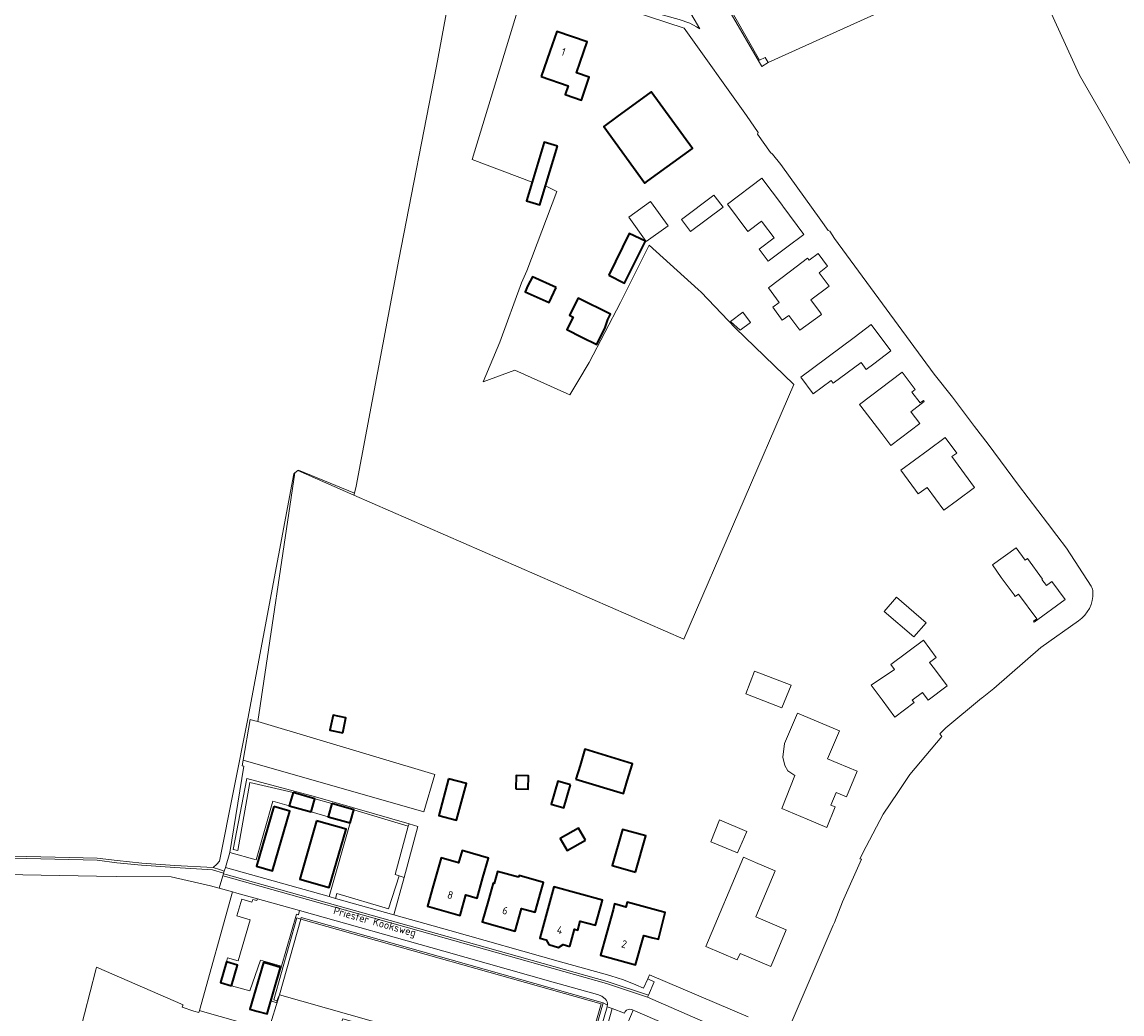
# Model space of a CAD drawing. Extents: x 184422 to 186971, y 345860 to 349088.
# Tile 22 of 59: x 185863 to 186121, y 347111 to 347344. Entities that reach past the tile are written whole.
import ezdxf
from ezdxf.enums import TextEntityAlignment as Align

# ---------------------------------------------------------------- set-up
doc = ezdxf.new("R2010")
doc.units = 0
for name, color, linetype, lineweight in [('B-WE-GR-BEPLANTING_CULTUUR_BOSPLANTSOEN-GV', 90, 'Continuous', 18), ('B-WE-GR-BEPLANTING_CULTUUR_HEESTERS-GV', 90, 'Continuous', 18), ('B-WE-GR-BOUWLAND-GV', 80, 'Continuous', 13), ('B-WE-GR-GRAS-GV', 60, 'Continuous', 13), ('B-WE-OG-BEBOUWING-GV', 7, 'Continuous', 35), ('B-WE-OG-BEBOUWING-T18', 1, 'Continuous', 18), ('B-WE-OG-BEBOUWING_SCHUUR-GV', 7, 'Continuous', 35), ('B-WE-OG-TERREIN_CULTUURSCHEIDING-GV', 7, 'Continuous', 18), ('B-WE-OG-TERREIN_ERF-GV', 7, 'Continuous', 18), ('B-WE-OG-TOPOGRAFIE-T18', 1, 'Continuous', 18), ('B-WE-OG-WEG-GV', 7, 'Continuous', 18), ('B-WE-VH-ONVERHARD-GV', 252, 'Continuous', 18), ('B-WE-VH-VERHARDING_ASFALT-GV', 252, 'Continuous', 18), ('B-WE-VH-VERHARDING_BETONSTRAATSTEEN-GV', 252, 'Continuous', 18), ('B-WE-VH-VERHARDING_HALFVERHARDING-GV', 252, 'Continuous', 18), ('B-WE-VH-VERHARDING_HALFVERHARDING_GRIND-GV', 252, 'Continuous', 18), ('B-WE-VH-VERHARDING_OPEN-GV', 252, 'Continuous', 18), ('B-WE-VH-VERHARDING_TEGEL-GV', 252, 'Continuous', 18)]:
    doc.layers.add(name, color=color, linetype=linetype, lineweight=lineweight)
doc.styles.add('NLCS-ISO-M1000-T18', font='NLCS-ISO.ttf', dxfattribs={"height": 1.8})

msp = doc.modelspace()

# ---------------------------------------------------------------- linework, layer by layer
at = {"layer": 'B-WE-GR-BEPLANTING_CULTUUR_BOSPLANTSOEN-GV', "flags": 128}
msp.add_lwpolyline([(185917.868, 347180.089), (185916.905, 347180.376), (185916.143, 347180.603), (185914.434, 347171.006), (185956.883, 347158.946), (185959.488, 347167.69)], close=True, dxfattribs=at)
at = {"layer": 'B-WE-GR-BEPLANTING_CULTUUR_HEESTERS-GV', "flags": 128}
for points in [[(185916.05, 347165.819), (185926.164, 347163.417), (185931.267, 347161.983), (185935.31, 347160.846), (185940.413, 347159.412), (185953.228, 347155.53), (185953.423, 347156.091), (185931.434, 347162.408), (185915.339, 347166.711), (185912.146, 347150.072), (185913.177, 347149.848)], [(185951.09, 347143.864), (185952.223, 347143.497), (185955.501, 347155.495), (185953.423, 347156.091), (185953.228, 347155.53), (185950.16, 347144.166)], [(185949.845, 347134.756), (185952.223, 347143.497), (185951.09, 347143.864), (185948.581, 347136.112), (185936.44, 347139.781), (185936.17, 347138.599)], [(185927.964, 347133.731), (185998.52, 347113.835), (185993.398, 347096.094), (185993.783, 347095.985), (185999.016, 347114.11), (185963.298, 347124.183), (185928.068, 347134.117)]]:
    msp.add_lwpolyline(points, close=True, dxfattribs=at)
at = {"layer": 'B-WE-GR-BOUWLAND-GV', "flags": 128}
for points in [[(186024.137, 347355.751), (186035.641, 347335.292), (186036.98, 347335.983), (186037.716, 347334.741), (186097.172, 347361.682), (186110.798, 347331.799), (186116.358, 347322.201), (186131.897, 347294.728)], [(185857.001, 347148.586), (185880.187, 347148.054), (185884.849, 347147.467), (185890.656, 347146.871), (185898.427, 347146.315), (185907.387, 347145.816), (185908.28, 347146.616), (185908.886, 347147.364), (185915.594, 347180.767), (185926.334, 347238.257), (185926.588, 347238.451), (185927.289, 347238.986), (185927.447, 347239.107), (185940.56, 347233.664), (185940.956, 347235.384), (185951.011, 347288.565), (185959.874, 347333.941), (185964.504, 347358.944)], [(185873.24, 347096.017), (185879.85, 347121.846), (185880.025, 347122.481), (185900.347, 347113.651), (185900.306, 347113.545), (185900.107, 347113.035), (185902.885, 347112.162), (185904.038, 347111.841), (185904.171, 347112.319), (185911.935, 347140.161), (185908.85, 347141.029), (185906.803, 347141.508), (185897.537, 347143.677), (185884.727, 347143.755), (185880.042, 347143.783), (185841.059, 347144.536), (185831.179, 347144.377), (185817.638, 347144.16), (185817.676, 347143.476), (185817.703, 347142.976), (185820.196, 347097.183)]]:
    msp.add_lwpolyline(points, dxfattribs=at)
at = {"layer": 'B-WE-GR-GRAS-GV', "flags": 128}
msp.add_lwpolyline([(185964.504, 347358.944), (185959.874, 347333.941), (185951.011, 347288.565), (185940.956, 347235.384), (185940.56, 347233.664), (185940.461, 347233.236), (186017.908, 347199.426), (186043.736, 347259.171), (186029.962, 347272.485), (186021.974, 347280.86), (186021.251, 347281.469), (186009.804, 347291.901), (186003.025, 347278.466), (185995.729, 347264.337), (185993.068, 347259.929), (185991.151, 347256.754), (185990.413, 347257.089), (185978.25, 347262.605), (185970.83, 347259.849), (185974.71, 347269.116), (185979.773, 347283.085), (185981.033, 347285.896), (185988.122, 347304.539), (185985.463, 347305.859), (185984.133, 347301.392), (185980.994, 347302.326), (185982.289, 347306.676), (185968.207, 347312.029), (185980.706, 347353.134)], dxfattribs=at)
for points in [[(185927.289, 347238.986), (185940.461, 347233.236), (185940.56, 347233.664), (185927.447, 347239.107)], [(185914.598, 347169.61), (185914.253, 347169.715), (185914.207, 347169.729), (185914.434, 347171.006), (185916.143, 347180.603), (185916.905, 347180.376), (185917.868, 347180.089), (185926.588, 347238.451), (185926.334, 347238.257), (185915.594, 347180.767), (185908.886, 347147.364), (185908.28, 347146.616), (185907.387, 347145.816), (185908.893, 347145.347), (185910.031, 347145.019), (185910.287, 347145.883), (185911.322, 347149.381)]]:
    msp.add_lwpolyline(points, close=True, dxfattribs=at)
at = {"layer": 'B-WE-OG-BEBOUWING-GV', "flags": 128}
for points in [[(185984.449, 347331.511), (185990.788, 347329.336), (185990.082, 347327.278), (185993.872, 347325.977), (185995.719, 347331.357), (185992.727, 347332.383), (185993.582, 347334.874), (185995.205, 347339.603), (185988.067, 347342.052), (185986.444, 347337.323)], [(186002.189, 347322.038), (185999.107, 347319.797), (186008.729, 347306.439), (186009.475, 347306.978), (186019.982, 347314.564), (186010.266, 347327.916)], [(185988.233, 347315.161), (185985.094, 347316.096), (185982.289, 347306.676), (185980.994, 347302.326), (185984.133, 347301.392), (185985.463, 347305.859)], [(186000.316, 347284.899), (186003.975, 347283.012), (186008.9, 347292.827), (186005.118, 347294.658)], [(185987.906, 347281.992), (185982.353, 347284.481), (185981.288, 347282.406), (185980.652, 347280.988), (185986.317, 347278.448)], [(186000.079, 347274.442), (186000.699, 347275.698), (185993.116, 347279.441), (185991.069, 347275.454), (185991.936, 347275), (185990.414, 347272.124), (185993.967, 347270.331), (185997.505, 347268.585), (185999.471, 347272.569)], [(185992.575, 347166.58), (186003.741, 347163.199), (186004.648, 347166.196), (186005.864, 347170.212), (185994.698, 347173.593), (185993.55, 347169.801)], [(185962.672, 347166.657), (185960.38, 347158.053), (185964.571, 347156.937), (185966.863, 347165.54)], [(185926.164, 347163.417), (185925.298, 347160.337), (185930.401, 347158.903), (185931.267, 347161.983)], [(185935.31, 347160.846), (185934.444, 347157.766), (185939.547, 347156.332), (185940.413, 347159.412)], [(185994.796, 347152.252), (185993.164, 347155.094), (185988.914, 347152.655), (185990.545, 347149.812)], [(186006.566, 347144.757), (186008.965, 347153.254), (186003.508, 347154.795), (186001.111, 347146.297), (186004.689, 347145.287)], [(185959.07, 347141.569), (185957.703, 347136.76), (185965.396, 347134.573), (185966.769, 347139.402), (185969.366, 347138.663), (185970.735, 347143.472), (185972.042, 347148.064), (185965.863, 347149.824), (185965.046, 347146.953), (185960.933, 347148.124)], [(185979.116, 347143.563), (185974.185, 347144.911), (185973.37, 347142.131), (185973.177, 347142.187), (185971.968, 347137.91), (185970.608, 347133.099), (185978.304, 347130.923), (185979.806, 347136.235), (185982.981, 347135.337), (185984.342, 347140.148), (185984.952, 347142.306), (185979.229, 347143.969)], [(185991.119, 347127.32), (185992.236, 347131.369), (185993.007, 347131.156), (185993.592, 347133.277), (185997.207, 347132.28), (185998.83, 347138.16), (185987.422, 347141.308), (185984.097, 347129.258), (185985.624, 347128.837), (185986.2, 347127.759), (185988.519, 347127.09), (185989.6, 347127.739)], [(186010.621, 347129.325), (186011.979, 347129.009), (186013.529, 347135.271), (186012.354, 347135.576), (186004.645, 347137.713), (186004.327, 347136.566), (186001.67, 347137.302), (186001.294, 347135.942), (185998.345, 347125.257), (186006.578, 347122.974), (186008.502, 347129.913)]]:
    msp.add_lwpolyline(points, close=True, dxfattribs=at)
at = {"layer": 'B-WE-OG-BEBOUWING_SCHUUR-GV', "flags": 128}
for points in [[(185937.864, 347177.429), (185938.593, 347180.981), (185935.573, 347181.601), (185934.844, 347178.049)], [(185978.488, 347164.325), (185981.373, 347164.267), (185981.436, 347167.388), (185978.551, 347167.446)], [(185991.318, 347165.253), (185988.369, 347166.113), (185986.795, 347160.708), (185989.744, 347159.849)], [(185921.653, 347160.154), (185917.58, 347146.175), (185921.382, 347145.067), (185925.455, 347159.046)], [(185931.677, 347156.82), (185927.747, 347143.135), (185934.686, 347141.134), (185938.616, 347154.819)], [(185911.734, 347118.086), (185913.159, 347122.927), (185910.529, 347123.714), (185909.104, 347118.873)], [(185920.636, 347123.132), (185919.197, 347123.542), (185916.057, 347112.618), (185917.66, 347112.161), (185920.08, 347111.471), (185923.22, 347122.395)]]:
    msp.add_lwpolyline(points, close=True, dxfattribs=at)
at = {"layer": 'B-WE-OG-TERREIN_CULTUURSCHEIDING-GV', "flags": 128}
msp.add_lwpolyline([(185922.457, 347114.593), (185922.634, 347115.198), (185922.98, 347115.992), (185927.964, 347133.731), (185927.071, 347134.033), (185921.66, 347114.761)], close=True, dxfattribs=at)
msp.add_lwpolyline([(185920.415, 347107.632), (185905.452, 347111.913), (185904.171, 347112.319), (185904.038, 347111.841), (185902.885, 347112.162), (185900.107, 347113.035), (185900.306, 347113.545), (185900.347, 347113.651), (185880.025, 347122.481), (185879.85, 347121.846), (185873.24, 347096.017)], dxfattribs=at)
at = {"layer": 'B-WE-OG-TERREIN_ERF-GV', "flags": 128}
for points in [[(185980.706, 347353.134), (185968.207, 347312.029), (185982.289, 347306.676), (185985.094, 347316.096), (185988.233, 347315.161), (185985.463, 347305.859), (185988.122, 347304.539), (185981.033, 347285.896), (185979.773, 347283.085), (185974.71, 347269.116), (185970.83, 347259.849), (185978.25, 347262.605), (185990.413, 347257.089), (185991.151, 347256.754), (185993.068, 347259.929), (185995.729, 347264.337), (186003.025, 347278.466), (186009.804, 347291.901), (186021.251, 347281.469), (186021.974, 347280.86), (186029.962, 347272.485), (186043.736, 347259.171), (186017.908, 347199.426), (185940.461, 347233.236), (185927.289, 347238.986), (185926.588, 347238.451), (185917.868, 347180.089), (185959.488, 347167.69), (185956.883, 347158.946), (185914.434, 347171.006), (185914.207, 347169.729), (185914.253, 347169.715), (185914.598, 347169.61), (185911.322, 347149.381), (185917.522, 347147.638), (185921.4, 347161.433), (185925.298, 347160.337), (185926.164, 347163.417), (185916.05, 347165.819), (185913.177, 347149.848), (185912.146, 347150.072), (185915.339, 347166.711), (185931.434, 347162.408), (185953.423, 347156.091), (185955.501, 347155.495), (185952.223, 347143.497), (185949.845, 347134.756), (185962.953, 347131.071), (185988.428, 347123.877), (186000, 347120.627), (186000.81, 347120.4), (186003.762, 347119.478), (186006.62, 347118.294), (186008.466, 347117.5), (186009.427, 347119.7), (186009.818, 347120.628), (186033.027, 347110.835)], [(186113.535, 347211.884), (186107.726, 347220.803), (186105.468, 347223.801), (186103.314, 347226.662), (186096.453, 347235.584), (186089.383, 347245.231), (186086.17, 347249.369), (186080.996, 347256.261), (186076.648, 347261.604), (186053.288, 347293.508), (186052.204, 347295.22), (186051.797, 347295.314), (186050.095, 347297.78), (186040.716, 347310.875), (186038.749, 347313.231), (186038.273, 347313.622), (186035.223, 347317.972), (186035.36, 347318.351), (186032.655, 347322.373), (186018.02, 347342.828), (186005.299, 347346.984)], [(186042.182, 347107.092), (186052.976, 347132.281), (186053.264, 347132.953), (186055.151, 347137.789), (186055.475, 347138.515), (186059.606, 347147.767), (186059.203, 347147.886), (186060.716, 347150.782), (186064.684, 347158.376), (186068.13, 347163.411), (186070.828, 347167.448), (186071.008, 347167.664), (186078.475, 347176.609), (186078.028, 347177.194), (186079.423, 347178.661), (186087.796, 347185.567), (186087.923, 347185.668), (186090.703, 347187.88), (186090.708, 347187.885), (186101.742, 347197.473), (186110.569, 347203.746)]]:
    msp.add_lwpolyline(points, dxfattribs=at)
for points in [[(185986.444, 347337.323), (185988.067, 347342.052), (185995.205, 347339.603), (185993.582, 347334.874), (185992.727, 347332.383), (185995.719, 347331.357), (185993.872, 347325.977), (185990.082, 347327.278), (185990.788, 347329.336), (185984.449, 347331.511)], [(186010.266, 347327.916), (186019.982, 347314.564), (186009.475, 347306.978), (186008.729, 347306.439), (185999.107, 347319.797), (186002.189, 347322.038)], [(186041.052, 347301.194), (186041.162, 347301.046), (186046.087, 347294.445), (186042.08, 347291.455), (186037.679, 347288.171), (186035.589, 347290.971), (186039.103, 347293.593), (186036.401, 347297.214), (186036.157, 347297.541), (186032.942, 347295.142), (186028.154, 347301.558), (186036.264, 347307.61)], [(186027.155, 347300.812), (186019.516, 347295.112), (186017.388, 347297.965), (186024.989, 347303.637), (186025.3, 347303.22)], [(186009.102, 347292.76), (186005.019, 347298.441), (186010.122, 347302.118), (186014.205, 347296.438)], [(186005.118, 347294.658), (186008.9, 347292.827), (186003.975, 347283.012), (186000.316, 347284.899)], [(186050.246, 347275.663), (186045.135, 347271.929), (186042.557, 347275.421), (186040.966, 347274.316), (186038.8, 347277.343), (186040.335, 347278.431), (186037.762, 347281.916), (186042.974, 347285.834), (186046.968, 347288.836), (186047.338, 347288.379), (186049.455, 347289.962), (186051.668, 347286.979), (186049.663, 347285.445), (186052.024, 347282.304), (186047.719, 347279.086), (186049.972, 347276.034)], [(186031.179, 347271.961), (186028.899, 347274.001), (186031.785, 347276.164), (186033.584, 347273.763)], [(186052.5, 347260.151), (186048.317, 347257.024), (186045.404, 347260.922), (186057.901, 347270.261), (186061.906, 347273.254), (186066.522, 347267.078), (186062.517, 347264.085), (186060.738, 347262.755), (186059.517, 347264.388), (186052.983, 347259.505)], [(186074.186, 347255.488), (186074.373, 347255.241), (186071.17, 347252.826), (186071.273, 347252.692), (186073.297, 347250.049), (186066.507, 347244.9), (186064.404, 347247.71), (186063.404, 347249.047), (186059.501, 347254.095), (186059.17, 347254.523), (186069.187, 347262.092), (186072.257, 347258.032), (186071.459, 347257.429), (186073.388, 347254.885)], [(186081.971, 347243.123), (186080.811, 347242.27), (186086.164, 347235.058), (186082.149, 347232.078), (186078.954, 347229.707), (186075.053, 347235.012), (186072.942, 347233.537), (186072.335, 347234.381), (186068.846, 347239.125), (186075.245, 347243.83), (186079.273, 347246.792)], [(186104.349, 347212.948), (186107.423, 347208.738), (186100.179, 347203.407), (186100.013, 347203.632), (186100.77, 347204.189), (186096.479, 347210.02), (186095.722, 347209.463), (186095.437, 347209.85), (186092.452, 347213.945), (186090.357, 347216.858), (186095.948, 347220.879), (186098.017, 347218.002), (186098.563, 347218.4), (186102.111, 347213.534), (186101.996, 347213.437), (186103.042, 347211.998)], [(186067.806, 347209.262), (186074.784, 347203.273), (186071.95, 347199.971), (186064.972, 347205.959)], [(186061.864, 347188.606), (186067.393, 347192.326), (186066.535, 347193.472), (186074.152, 347199.173), (186077.161, 347195.152), (186075.59, 347193.976), (186076.73, 347192.452), (186079.723, 347188.446), (186075.271, 347185.12), (186073.917, 347186.92), (186071.53, 347185.141), (186071.973, 347184.559), (186067.435, 347181.163), (186064.439, 347185.166)], [(186034.526, 347191.909), (186043.153, 347188.619), (186040.903, 347183.284), (186032.438, 347186.61)], [(186053.669, 347163.449), (186052.418, 347160.482), (186053.467, 347160.047), (186051.478, 347155.261), (186046.871, 347157.176), (186040.905, 347159.656), (186044.011, 347167.453), (186042.348, 347168.537), (186041.637, 347169.769), (186041.147, 347171.739), (186041.555, 347174.931), (186044.572, 347182.089), (186054.455, 347177.923), (186051.68, 347171.34), (186054.045, 347170.344), (186058.608, 347168.42), (186056.083, 347162.431)], [(185993.55, 347169.801), (185994.698, 347173.593), (186005.864, 347170.212), (186004.648, 347166.196), (186003.741, 347163.199), (185992.575, 347166.58)], [(185966.863, 347165.54), (185964.571, 347156.937), (185960.38, 347158.053), (185962.672, 347166.657)], [(185930.401, 347158.903), (185934.444, 347157.766), (185935.31, 347160.846), (185931.267, 347161.983)], [(185939.547, 347156.332), (185934.444, 347157.766), (185930.401, 347158.903), (185925.298, 347160.337), (185921.4, 347161.433), (185917.522, 347147.638), (185911.322, 347149.381), (185910.287, 347145.883), (185934.681, 347139.018)], [(185939.547, 347156.332), (185934.681, 347139.018), (185936.17, 347138.599), (185936.44, 347139.781), (185948.581, 347136.112), (185951.09, 347143.864), (185950.16, 347144.166), (185953.228, 347155.53), (185940.413, 347159.412)], [(186030.537, 347149.308), (186024.287, 347151.881), (186026.267, 347157.002), (186032.696, 347154.274)], [(186004.689, 347145.287), (186001.111, 347146.297), (186003.508, 347154.795), (186008.965, 347153.254), (186006.566, 347144.757)], [(185960.933, 347148.124), (185965.046, 347146.953), (185965.863, 347149.824), (185972.042, 347148.064), (185970.735, 347143.472), (185969.366, 347138.663), (185966.769, 347139.402), (185965.396, 347134.573), (185957.703, 347136.76), (185959.07, 347141.569)], [(186034.77, 347147.041), (186039.377, 347145.097), (186034.804, 347134.259), (186041.958, 347131.241), (186039.01, 347124.265), (186038.32, 347122.632), (186031.104, 347125.676), (186030.469, 347124.169), (186023.074, 347127.289), (186031.915, 347148.245)], [(185973.37, 347142.131), (185974.185, 347144.911), (185979.116, 347143.563), (185979.229, 347143.969), (185984.952, 347142.306), (185984.342, 347140.148), (185982.981, 347135.337), (185979.806, 347136.235), (185978.304, 347130.923), (185970.608, 347133.099), (185971.968, 347137.91), (185973.177, 347142.187)], [(185989.6, 347127.739), (185988.519, 347127.09), (185986.2, 347127.759), (185985.624, 347128.837), (185984.097, 347129.258), (185987.422, 347141.308), (185998.83, 347138.16), (185997.207, 347132.28), (185993.592, 347133.277), (185993.007, 347131.156), (185992.236, 347131.369), (185991.119, 347127.32)], [(185920.415, 347107.632), (185922.98, 347115.992), (185922.634, 347115.198), (185922.457, 347114.593), (185922.313, 347114.102), (185921.038, 347114.55), (185923.427, 347122.698), (185918.503, 347124.135), (185916.055, 347116.924), (185911.734, 347118.086), (185909.104, 347118.873), (185910.529, 347123.714), (185910.792, 347124.647), (185913.314, 347123.931), (185916.121, 347133.576), (185912.975, 347134.519), (185914.119, 347138.384), (185916.461, 347137.677), (185916.716, 347138.317), (185917.659, 347138.065), (185917.803, 347138.512), (185913.003, 347139.861), (185911.935, 347140.161), (185904.171, 347112.319), (185905.452, 347111.913)], [(185917.803, 347138.512), (185917.659, 347138.065), (185916.716, 347138.317), (185916.461, 347137.677), (185914.119, 347138.384), (185912.975, 347134.519), (185916.121, 347133.576), (185913.314, 347123.931), (185910.792, 347124.647), (185910.529, 347123.714), (185909.104, 347118.873), (185911.734, 347118.086), (185916.055, 347116.924), (185918.503, 347124.135), (185923.427, 347122.698), (185926.992, 347134.857), (185927.461, 347134.747), (185927.699, 347135.737)], [(186011.979, 347129.009), (186010.621, 347129.325), (186008.502, 347129.913), (186006.578, 347122.974), (185998.345, 347125.257), (186001.294, 347135.942), (186001.67, 347137.302), (186004.327, 347136.566), (186004.645, 347137.713), (186012.354, 347135.576), (186013.529, 347135.271)]]:
    msp.add_lwpolyline(points, close=True, dxfattribs=at)
at = {"layer": 'B-WE-OG-TERREIN_ERF-GV'}
for points in [[(186113.962, 347210.462, 0.1327655), (186113.535, 347211.884)], [(186110.569, 347203.746, 0.2553341), (186113.962, 347210.462)]]:
    msp.add_lwpolyline(points, format="xyb", dxfattribs=at)
at = {"layer": 'B-WE-OG-WEG-GV', "flags": 128}
msp.add_lwpolyline([(186002.384, 347397.732), (186015.318, 347369.931), (186020.771, 347360.556), (186036.247, 347333.814), (186037.716, 347334.741), (186036.98, 347335.983), (186035.641, 347335.292), (186024.137, 347355.751), (186024.865, 347356.418), (186026.723, 347358.121), (186007.06, 347400.39), (186006.934, 347400.679), (186006.929, 347400.676)], close=True, dxfattribs=at)
msp.add_lwpolyline([(185856.977, 347148.087), (185880.151, 347147.554), (185884.798, 347146.969), (185890.602, 347146.374), (185898.395, 347145.817), (185907.296, 347145.321), (185909.881, 347144.514), (185910.031, 347145.019), (185908.893, 347145.347), (185907.387, 347145.816), (185898.427, 347146.315), (185890.656, 347146.871), (185884.849, 347147.467), (185880.187, 347148.054), (185857.001, 347148.586)], dxfattribs=at)
at = {"layer": 'B-WE-VH-ONVERHARD-GV', "flags": 128}
for points in [[(185909.881, 347144.514), (185907.296, 347145.321), (185898.395, 347145.817), (185890.602, 347146.374), (185884.798, 347146.969), (185880.151, 347147.554), (185856.977, 347148.087)], [(185841.059, 347144.536), (185880.042, 347143.783), (185884.727, 347143.755), (185897.537, 347143.677), (185906.803, 347141.508), (185908.85, 347141.029), (185909.705, 347143.917), (185909.846, 347144.397), (185909.881, 347144.514)]]:
    msp.add_lwpolyline(points, dxfattribs=at)
at = {"layer": 'B-WE-VH-VERHARDING_ASFALT-GV', "flags": 128}
msp.add_lwpolyline([(185980.877, 347355.074), (185981.25, 347354.923), (185983.482, 347354.02), (185998.082, 347349.625), (185998.049, 347349.503), (186000, 347348.916), (186002.501, 347348.164), (186002.522, 347348.158), (186004.536, 347347.996), (186005.568, 347347.884), (186005.738, 347347.865), (186006.919, 347347.606), (186016.837, 347344.894), (186019.317, 347344.028), (186020.923, 347343.182), (186021.696, 347342.665), (186014.504, 347355.028)], dxfattribs=at)
at = {"layer": 'B-WE-VH-VERHARDING_BETONSTRAATSTEEN-GV', "flags": 128}
for points in [[(186039.137, 347102.435), (186009.401, 347115.392), (185999.798, 347118.616), (185964.138, 347128.612), (185910.314, 347143.737), (185909.705, 347143.917), (185908.85, 347141.029), (185911.935, 347140.161)], [(185911.935, 347140.161), (185913.003, 347139.861), (185917.803, 347138.512), (185927.699, 347135.737), (185961.563, 347126.183), (185987.217, 347118.955), (185997.627, 347116.043), (185998.641, 347115.62), (185999.53, 347114.976)], [(185999.893, 347113.175), (186001.098, 347112.747), (186003.999, 347111.674)], [(186005.239, 347112.581), (186005.838, 347112.451), (186006.019, 347112.383), (186006.413, 347112.236), (186038.028, 347098.495), (186038.168, 347098.386), (186038.302, 347098.269), (186038.852, 347097.558), (186039.151, 347096.711), (186039.343, 347095.857), (186042.497, 347103.247), (186041.911, 347102.822)]]:
    msp.add_lwpolyline(points, dxfattribs=at)
for points in [[(186009.602, 347115.852), (185999.945, 347119.094), (185964.273, 347129.093), (185910.453, 347144.217), (185909.846, 347144.397), (185909.705, 347143.917), (185910.314, 347143.737), (185964.138, 347128.612), (185999.798, 347118.616), (186009.401, 347115.392)], [(186010.985, 347119.02), (186009.427, 347119.7), (186008.466, 347117.5), (186006.62, 347118.294), (186003.762, 347119.478), (186000.81, 347120.4), (186000, 347120.627), (185988.428, 347123.877), (185962.953, 347131.071), (185949.845, 347134.756), (185936.17, 347138.599), (185934.681, 347139.018), (185910.287, 347145.883), (185910.031, 347145.019), (185909.881, 347144.514), (185909.846, 347144.397), (185910.453, 347144.217), (185964.273, 347129.093), (185999.945, 347119.094), (186009.602, 347115.852)]]:
    msp.add_lwpolyline(points, close=True, dxfattribs=at)
at = {"layer": 'B-WE-VH-VERHARDING_BETONSTRAATSTEEN-GV'}
for points in [[(185999.53, 347114.976, -0.2164303), (185999.979, 347113.55)], [(185999.979, 347113.55, -0.0535735), (185999.893, 347113.175)], [(186003.999, 347111.674, -0.4028059), (186005.239, 347112.581)]]:
    msp.add_lwpolyline(points, format="xyb", dxfattribs=at)
at = {"layer": 'B-WE-VH-VERHARDING_HALFVERHARDING-GV', "flags": 128}
msp.add_lwpolyline([(185922.98, 347115.992), (185993.369, 347095.995), (185993.398, 347096.094), (185998.52, 347113.835), (185927.964, 347133.731)], close=True, dxfattribs=at)
at = {"layer": 'B-WE-VH-VERHARDING_HALFVERHARDING_GRIND-GV', "flags": 128}
for points in [[(185999.53, 347114.976), (185998.641, 347115.62), (185997.627, 347116.043), (185987.217, 347118.955), (185961.563, 347126.183), (185927.699, 347135.737), (185927.461, 347134.747), (185926.992, 347134.857), (185923.427, 347122.698)], [(185923.427, 347122.698), (185921.038, 347114.55), (185922.313, 347114.102), (185922.457, 347114.593), (185921.66, 347114.761), (185927.071, 347134.033), (185927.964, 347133.731), (185928.068, 347134.117), (185963.298, 347124.183), (185999.016, 347114.11), (185999.979, 347113.55)], [(185999.979, 347113.55), (185999.016, 347114.11), (185993.783, 347095.985), (185994.859, 347095.681), (185999.893, 347113.175)], [(186003.999, 347111.674), (186001.098, 347112.747), (186000, 347108.859), (185998.585, 347103.848), (185995.59, 347093.243), (185997.638, 347092.612), (186005.628, 347111.46), (186006.019, 347112.383), (186005.838, 347112.451), (186005.239, 347112.581)]]:
    msp.add_lwpolyline(points, dxfattribs=at)
at = {"layer": 'B-WE-VH-VERHARDING_HALFVERHARDING_GRIND-GV'}
for points in [[(185999.979, 347113.55, 0.2164303), (185999.53, 347114.976)], [(185999.893, 347113.175, 0.0535735), (185999.979, 347113.55)], [(186005.239, 347112.581, 0.4028059), (186003.999, 347111.674)]]:
    msp.add_lwpolyline(points, format="xyb", dxfattribs=at)
at = {"layer": 'B-WE-VH-VERHARDING_OPEN-GV', "flags": 128}
msp.add_lwpolyline([(186001.098, 347112.747), (185999.893, 347113.175), (185994.859, 347095.681), (185993.783, 347095.985), (185993.398, 347096.094), (185993.645, 347093.819), (185995.59, 347093.243), (185998.585, 347103.848), (186000, 347108.859)], close=True, dxfattribs=at)
at = {"layer": 'B-WE-VH-VERHARDING_TEGEL-GV', "flags": 128}
msp.add_lwpolyline([(185959.037, 347096.162), (185961.968, 347095.715), (185962.722, 347095.528), (185963.168, 347097.428), (185935.899, 347105.251), (185937.874, 347110.341), (185973.347, 347100.238), (185970.383, 347088.762), (185978.83, 347086.335), (185977.566, 347081.81), (185978.686, 347081.523), (185981.227, 347080.888), (185981.759, 347083.048), (185981.625, 347083.944), (185984.743, 347095.027), (185993.34, 347092.526), (185993.645, 347093.819), (185993.398, 347096.094), (185993.369, 347095.995), (185922.98, 347115.992), (185920.415, 347107.632), (185926.823, 347106.881)], dxfattribs=at)

# ---------------------------------------------------------------- texts
at = {"layer": 'B-WE-OG-BEBOUWING-T18', "style": 'NLCS-ISO-M1000-T18'}
for s, rotation, p in [('1', 341.1, (185989.644, 347337.282)), ('8', 344.2, (185963.078, 347139.39)), ('6', 344.3, (185975.973, 347135.739)), ('4', 344, (185988.805, 347131.171)), ('2', 344.5, (186003.907, 347127.866))]:
    msp.add_text(s, height=1.8, rotation=rotation, dxfattribs=at).set_placement(p, align=Align.MIDDLE)
at = {"layer": 'B-WE-OG-TOPOGRAFIE-T18', "style": 'NLCS-ISO-M1000-T18'}
msp.add_text('Priester Kooksweg', height=1.8, rotation=344.3, dxfattribs=at).set_placement((185945.295, 347132.876), align=Align.MIDDLE)

doc.saveas('drawing.dxf')
